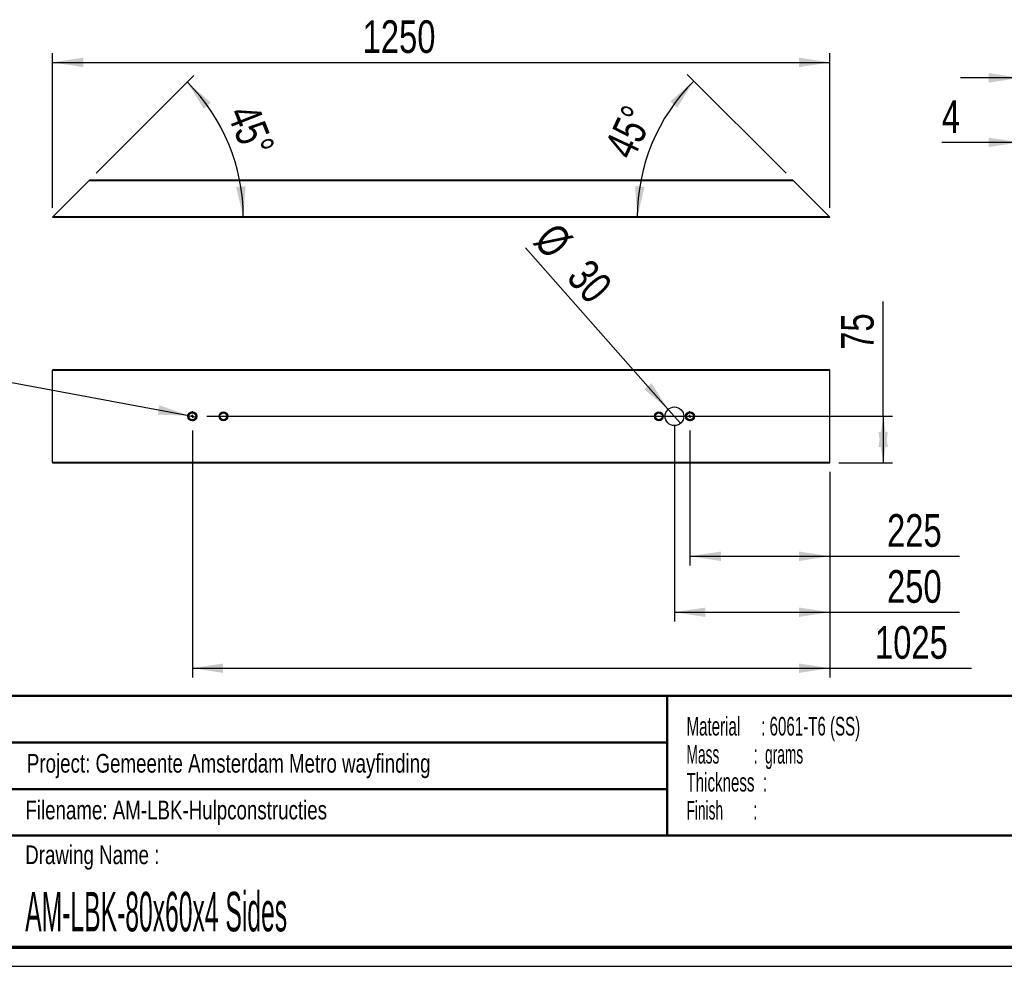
# Paper-space layout 'Portaal beams' of a CAD drawing. Header units: millimetres. Extents: x 7 to 291, y 7 to 204.
# Tile 2 of 4: x 74 to 180, y 7 to 108. Entities that reach past the tile are written whole.
import ezdxf

# ---------------------------------------------------------------- set-up
doc = ezdxf.new("R2010")
doc.units = ezdxf.units.MM
for name, color, linetype in [('LAYER1', 7, 'Continuous'), ('LAYER2', 7, 'Continuous'), ('LOGO', 7, 'Continuous')]:
    doc.layers.add(name, color=color, linetype=linetype)
doc.styles.add('SLDTEXTSTYLE1', font='TXT', dxfattribs={"width": 0.75})
doc.styles.add('SLDTEXTSTYLE5', font='TXT', dxfattribs={"width": 0.55})
doc.styles.add('SLDTEXTSTYLE6', font='TXT', dxfattribs={"width": 0.605})
doc.styles.add('SLDTEXTSTYLE7', font='TXT', dxfattribs={"width": 0.549})
doc.styles.add('SLDTEXTSTYLE8', font='TXT', dxfattribs={"width": 0.467045})
doc.dimstyles.new('SLDDIMSTYLE17', dxfattribs={"dimtxt": 3.5, "dimasz": 3.302, "dimexe": 0, "dimexo": 0.0625, "dimgap": 0.875, "dimtad": 1, "dimlfac": 15, "dimrnd": 1e-09, "dimzin": 12, "dimdsep": 46, "dimtxsty": 'SLDTEXTSTYLE1', "dimsah": 1, "dimcen": 0.09, "dimadec": 0, "dimazin": 3, "dimtfac": 1, "dimtofl": 0, "dimtmove": 0, "dimatfit": 3, "dimfxl": 1, "dimfrac": 2, "dimtolj": 1, "dimtzin": 12, "dimarcsym": 0})
doc.dimstyles.new('SLDDIMSTYLE19', dxfattribs={"dimtxt": 3.5, "dimasz": 3.302, "dimexe": 0, "dimexo": 0.0625, "dimgap": 0.875, "dimtad": 1, "dimlfac": 15, "dimrnd": 1e-09, "dimzin": 12, "dimdsep": 46, "dimtxsty": 'SLDTEXTSTYLE1', "dimsah": 1, "dimcen": 0.09, "dimadec": 0, "dimazin": 3, "dimtfac": 1, "dimtmove": 0, "dimatfit": 0, "dimfxl": 1, "dimfrac": 2, "dimtolj": 1, "dimtzin": 12, "dimarcsym": 0})
doc.dimstyles.new('SLDDIMSTYLE20', dxfattribs={"dimtxt": 3.5, "dimasz": 3.302, "dimexe": 0, "dimexo": 0.0625, "dimgap": 0.875, "dimtad": 1, "dimdec": 4, "dimlfac": 15, "dimzin": 12, "dimdsep": 46, "dimtxsty": 'SLDTEXTSTYLE1', "dimsah": 1, "dimcen": 0.09, "dimazin": 3, "dimtfac": 1, "dimtofl": 0, "dimtmove": 0, "dimatfit": 3, "dimfxl": 1, "dimfrac": 2, "dimtolj": 1, "dimtzin": 12, "dimarcsym": 0})
doc.dimstyles.new('SLDDIMSTYLE21', dxfattribs={"dimtxt": 3.5, "dimasz": 3.302, "dimexe": 0, "dimexo": 0.0625, "dimgap": 0.875, "dimtad": 1, "dimlfac": 15, "dimrnd": 1e-09, "dimzin": 12, "dimdsep": 46, "dimtxsty": 'SLDTEXTSTYLE1', "dimblk1": 'NONE', "dimsah": 1, "dimcen": 0, "dimadec": 0, "dimazin": 3, "dimtfac": 1, "dimtmove": 0, "dimatfit": 3, "dimldrblk": 'NONE', "dimfxl": 1, "dimfrac": 2, "dimtolj": 1, "dimtzin": 12, "dimarcsym": 0})
doc.dimstyles.new('SLDDIMSTYLE22', dxfattribs={"dimtxt": 3.5, "dimasz": 3.302, "dimexe": 0, "dimexo": 0.0625, "dimgap": 0.875, "dimtad": 1, "dimlfac": 15, "dimrnd": 1e-09, "dimzin": 12, "dimdsep": 46, "dimtxsty": 'SLDTEXTSTYLE1', "dimblk1": 'NONE', "dimsah": 1, "dimcen": 0, "dimadec": 0, "dimazin": 3, "dimtfac": 1, "dimtmove": 0, "dimatfit": 3, "dimldrblk": 'NONE', "dimfxl": 1, "dimfrac": 2, "dimtolj": 1, "dimtzin": 12, "dimarcsym": 0})

# ---------------------------------------------------------------- blocks, each defined once
blk = doc.blocks.new('SW_NOTE_0_30')
at = {"layer": 'LOGO', "color": 0, "char_height": 2, "attachment_point": 1}
for s, insert, style in [('Material     : 6061-T6 (SS)', (0, 2.58), 'SLDTEXTSTYLE6'), ('Mass         :  grams', (0, -0.42), 'SLDTEXTSTYLE5'), ('Thickness  :', (0, -3.42), 'SLDTEXTSTYLE6'), ('Finish        :', (0, -6.42), 'SLDTEXTSTYLE7')]:
    blk.add_mtext(s, dxfattribs=dict(at, insert=insert, style=style))
blk = doc.blocks.new('_D_65')
at = {"layer": 'LOGO'}
for p, q in [((77.69, 88.06), (77.69, 104.65)), ((161.02, 88.06), (161.02, 104.65)), ((77.69, 103.65), (161.02, 103.65))]:
    blk.add_line(p, q, dxfattribs=at)
for points in [[(77.69, 103.65), (80.99, 103.14), (80.99, 104.16)], [(161.02, 103.65), (157.72, 104.16), (157.72, 103.14)]]:
    blk.add_solid(points, dxfattribs=at)
at = {"layer": 'LOGO', "insert": (110.94, 108.16), "char_height": 3.5, "attachment_point": 1, "style": 'SLDTEXTSTYLE1'}
blk.add_mtext('1250', dxfattribs=at)
blk = doc.blocks.new('_D_66')
at = {"layer": 'LOGO'}
blk.add_line((82.4, 91.77), (92.86, 102.23), dxfattribs=at)
blk.add_arc((77.69, 87.06), 20.46, 0, 45, dxfattribs=at)
for points in [[(92.16, 101.52), (93.91, 98.68), (94.68, 99.34)], [(98.15, 87.06), (98.39, 90.39), (97.38, 90.31)]]:
    blk.add_solid(points, dxfattribs=at)
at = {"layer": 'LOGO', "insert": (99.65, 99.46), "char_height": 3.5, "attachment_point": 1, "rotation": 291.4295, "style": 'SLDTEXTSTYLE1'}
blk.add_mtext('45°', dxfattribs=at)
blk = doc.blocks.new('_D_67')
at = {"layer": 'LOGO'}
blk.add_line((156.32, 91.77), (145.72, 102.36), dxfattribs=at)
blk.add_arc((161.02, 87.06), 20.64, 135, 180, dxfattribs=at)
for points in [[(146.43, 101.65), (143.9, 99.47), (144.67, 98.81)], [(140.38, 87.06), (141.15, 90.31), (140.14, 90.39)]]:
    blk.add_solid(points, dxfattribs=at)
at = {"layer": 'LOGO', "insert": (136.75, 94.52), "char_height": 3.5, "attachment_point": 1, "rotation": 64.9447, "style": 'SLDTEXTSTYLE1'}
blk.add_mtext('45°', dxfattribs=at)
blk = doc.blocks.new('_D_69')
at = {"layer": 'LOGO'}
for p, q in [((181.35, 91.99), (181.35, 102.99)), ((191.35, 91.99), (191.35, 102.99)), ((181.35, 101.99), (175, 101.99)), ((191.35, 101.99), (181.35, 101.99)), ((191.35, 101.99), (197.7, 101.99))]:
    blk.add_line(p, q, dxfattribs=at)
for points in [[(181.35, 101.99), (178.05, 102.5), (178.05, 101.48)], [(191.35, 101.99), (194.65, 101.48), (194.65, 102.5)]]:
    blk.add_solid(points, dxfattribs=at)
at = {"layer": 'LOGO', "insert": (181.85, 106.5), "char_height": 3.5, "attachment_point": 1, "style": 'SLDTEXTSTYLE1'}
blk.add_mtext('150', dxfattribs=at)
blk = doc.blocks.new('_D_70')
at = {"layer": 'LOGO'}
for p, q in [((181.35, 91.99), (181.35, 96.08)), ((181.62, 91.79), (181.62, 96.08)), ((181.35, 95.08), (173.01, 95.08)), ((181.62, 95.08), (181.35, 95.08)), ((181.62, 95.08), (187.97, 95.08))]:
    blk.add_line(p, q, dxfattribs=at)
for points in [[(181.35, 95.08), (178.05, 95.59), (178.05, 94.58)], [(181.62, 95.08), (184.92, 94.58), (184.92, 95.59)]]:
    blk.add_solid(points, dxfattribs=at)
at = {"layer": 'LOGO', "insert": (173.01, 99.6), "char_height": 3.5, "attachment_point": 1, "style": 'SLDTEXTSTYLE1'}
blk.add_mtext('4', dxfattribs=at)
blk = doc.blocks.new('_D_71')
at = {"layer": 'LOGO'}
for p, q in [((146.02, 64.19), (146.02, 49.73)), ((161.02, 59.79), (161.02, 49.73)), ((146.02, 50.73), (161.02, 50.73)), ((161.02, 50.73), (174.9, 50.73))]:
    blk.add_line(p, q, dxfattribs=at)
for points in [[(146.02, 50.73), (149.33, 50.22), (149.33, 51.23)], [(161.02, 50.73), (157.72, 51.23), (157.72, 50.22)]]:
    blk.add_solid(points, dxfattribs=at)
at = {"layer": 'LOGO', "insert": (167.14, 55.24), "char_height": 3.5, "attachment_point": 1, "style": 'SLDTEXTSTYLE1'}
blk.add_mtext('225', dxfattribs=at)
blk = doc.blocks.new('_D_72')
at = {"layer": 'LOGO'}
for p, q in [((92.69, 64.19), (92.69, 37.73)), ((161.02, 59.79), (161.02, 37.73)), ((92.69, 38.73), (161.02, 38.73)), ((161.02, 38.73), (176.2, 38.73))]:
    blk.add_line(p, q, dxfattribs=at)
for points in [[(92.69, 38.73), (95.99, 38.22), (95.99, 39.23)], [(161.02, 38.73), (157.72, 39.23), (157.72, 38.22)]]:
    blk.add_solid(points, dxfattribs=at)
at = {"layer": 'LOGO', "insert": (165.85, 43.24), "char_height": 3.5, "attachment_point": 1, "style": 'SLDTEXTSTYLE1'}
blk.add_mtext('1025', dxfattribs=at)
blk = doc.blocks.new('_D_73')
at = {"layer": 'LOGO'}
for p, q in [((166.73, 65.73), (166.73, 78.03)), ((94.23, 65.73), (167.73, 65.73)), ((166.73, 65.73), (166.73, 60.73)), ((161.96, 60.73), (167.73, 60.73))]:
    blk.add_line(p, q, dxfattribs=at)
for points in [[(166.73, 65.73), (166.22, 62.42), (167.23, 62.42)], [(166.73, 60.73), (167.23, 64.03), (166.22, 64.03)]]:
    blk.add_solid(points, dxfattribs=at)
at = {"layer": 'LOGO', "insert": (162.21, 72.85), "char_height": 3.5, "attachment_point": 1, "rotation": 90, "style": 'SLDTEXTSTYLE1'}
blk.add_mtext('75', dxfattribs=at)
blk = doc.blocks.new('_D_74')
at = {"layer": 'LOGO'}
for q in [(35.65, 76.32), (93.05, 65.66)]:
    blk.add_line((92.33, 65.79), q, dxfattribs=at)
blk.add_solid([(92.33, 65.79), (89.17, 66.9), (88.99, 65.9)], dxfattribs=at)
at = {"layer": 'LOGO', "char_height": 3.5, "attachment_point": 1, "rotation": 349.4784, "style": 'SLDTEXTSTYLE1'}
for s, insert in [('%%c', (36.47, 80.75)), ('11,10', (41.67, 79.84)), ('(4x)', (53.11, 77.71))]:
    blk.add_mtext(s, dxfattribs=dict(at, insert=insert))
blk = doc.blocks.new('_None')
blk = doc.blocks.new('_D_75')
at = {"layer": 'LOGO'}
for q in [(128.41, 83.76), (145.02, 64.98)]:
    blk.add_line((143.69, 66.47), q, dxfattribs=at)
blk.add_solid([(143.69, 66.47), (141.89, 69.28), (141.13, 68.61)], dxfattribs=at)
at = {"layer": 'LOGO', "char_height": 3.5, "attachment_point": 1, "rotation": 311.4839, "style": 'SLDTEXTSTYLE1'}
for s, insert in [('%%c', (131.77, 86.73)), ('30', (135.31, 82.81))]:
    blk.add_mtext(s, dxfattribs=dict(at, insert=insert))
blk = doc.blocks.new('_D_76')
at = {"layer": 'LOGO'}
for p, q in [((144.36, 64.73), (144.36, 43.73)), ((161.02, 59.79), (161.02, 43.73)), ((144.36, 44.73), (161.02, 44.73)), ((161.02, 44.73), (174.9, 44.73))]:
    blk.add_line(p, q, dxfattribs=at)
for points in [[(144.36, 44.73), (147.66, 44.22), (147.66, 45.23)], [(161.02, 44.73), (157.72, 45.23), (157.72, 44.22)]]:
    blk.add_solid(points, dxfattribs=at)
at = {"layer": 'LOGO', "insert": (167.14, 49.24), "char_height": 3.5, "attachment_point": 1, "style": 'SLDTEXTSTYLE1'}
blk.add_mtext('250', dxfattribs=at)
blk = doc.blocks.new('SW_CENTERMARKSYMBOL_6')
at = {"layer": 'LOGO', "color": 0}
for p, q in [((-0.33, 0), (-0.54, 0)), ((0, 0), (-0.17, 0)), ((0, 0.33), (0, 0.54)), ((0, 0), (0, 0.17)), ((0, 0), (0, -0.17)), ((0, 0), (0.17, 0)), ((0.33, 0), (0.54, 0)), ((0, -0.33), (0, -0.54))]:
    blk.add_line(p, q, dxfattribs=at)
blk = doc.blocks.new('SW_CENTERMARKSYMBOL_7')
at = {"layer": 'LOGO', "color": 0}
for p, q in [((-0.33, 0), (-0.54, 0)), ((0, 0), (-0.17, 0)), ((0, 0.33), (0, 0.54)), ((0, 0), (0, 0.17)), ((0, 0), (0, -0.17)), ((0, 0), (0.17, 0)), ((0.33, 0), (0.54, 0)), ((0, -0.33), (0, -0.54))]:
    blk.add_line(p, q, dxfattribs=at)

psp = doc.layouts.new('Portaal beams')

# ---------------------------------------------------------------- linework, layer by layer
at = {"color": 7, "linetype": 'Continuous', "lineweight": 25}
for p, q in [((77.7572307, 87.1249748), (81.6238974, 90.9916415)), ((81.690564, 91.0583081), (81.6238974, 90.9916415)), ((81.6238974, 90.9916415), (157.090564, 90.9916415)), ((81.690564, 91.0583081), (157.0238974, 91.0583081)), ((157.090564, 90.9916415), (157.0238974, 91.0583081)), ((157.090564, 90.9916415), (160.9572307, 87.1249748)), ((77.7572307, 87.1249748), (77.690564, 87.0583081)), ((77.690564, 87.0583081), (161.0238974, 87.0583081)), ((77.7572307, 87.1249748), (160.9572307, 87.1249748)), ((161.0238974, 87.0583081), (160.9572307, 87.1249748)), ((77.7572307, 70.7255497), (160.9572307, 70.7255497)), ((77.690564, 70.658883), (161.0238974, 70.658883)), ((77.690564, 60.7922164), (77.690564, 70.658883)), ((161.0238974, 60.7922164), (161.0238974, 70.658883)), ((77.690564, 60.7922164), (161.0238974, 60.7922164)), ((77.7572307, 60.7255497), (160.9572307, 60.7255497))]:
    psp.add_line(p, q, dxfattribs=at)
for centre, radius in [((144.3572307, 65.7255497), 1), ((92.690564, 65.7255497), 0.4766667), ((92.690564, 65.7255497), 0.37), ((96.0238974, 65.7255497), 0.4766667), ((96.0238974, 65.7255497), 0.37), ((142.690564, 65.7255497), 0.4766667), ((142.690564, 65.7255497), 0.37), ((146.0238974, 65.7255497), 0.4766667), ((146.0238974, 65.7255497), 0.37)]:
    psp.add_circle(centre, radius, dxfattribs=at)
for centre, start, end in [((77.7572307, 70.658883), 90, 180), ((160.9572307, 70.658883), 0, 90), ((77.7572307, 60.7922164), 180, 270), ((160.9572307, 60.7922164), 270, 0)]:
    psp.add_arc(centre, 0.0666667, start, end, dxfattribs=at)
at = {"layer": 'LAYER1', "lineweight": 50}
for p, q in [((8.5696412, 35.7839088), (288.5696412, 35.7839088)), ((143.5696412, 35.7839088), (143.5696412, 20.7839088)), ((38.5696412, 30.7839088), (143.5696412, 30.7839088)), ((38.5696412, 25.7839088), (143.5696412, 25.7839088)), ((8.5696412, 20.7839088), (288.5696412, 20.7839088))]:
    psp.add_line(p, q, dxfattribs=at)
at = {"layer": 'LAYER2', "lineweight": 70}
psp.add_line((288.5696412, 8.7839088), (8.5696412, 8.7839088), dxfattribs=at)
at = {"layer": 'LOGO'}
psp.add_line((6.5696412, 6.7839088), (290.5696412, 6.7839088), dxfattribs=at)

# ---------------------------------------------------------------- block references
for name, p in [('SW_CENTERMARKSYMBOL_7', (92.690564, 65.7255497)), ('SW_CENTERMARKSYMBOL_6', (146.0238974, 65.7255497))]:
    psp.add_blockref(name, p, dxfattribs=at)
at = {"layer": 'LOGO', "color": 218}
psp.add_blockref('SW_NOTE_0_30', (145.6526284, 30.9309423), dxfattribs=at)

# ---------------------------------------------------------------- texts
at = {"layer": 'LOGO', "char_height": 2, "attachment_point": 1, "style": 'SLDTEXTSTYLE1'}
for s, insert in [('Project: Gemeente Amsterdam Metro wayfinding', (74.9563903, 29.5380444)), ('Filename: AM-LBK-Hulpconstructies', (74.7976878, 24.5313006)), ('Drawing Name :', (74.7803046, 19.7365329))]:
    psp.add_mtext(s, dxfattribs=dict(at, insert=insert))
at = {"layer": 'LOGO', "color": 218, "insert": (74.7803046, 14.7616745), "char_height": 4.233333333, "attachment_point": 1, "style": 'SLDTEXTSTYLE8'}
psp.add_mtext('AM-LBK-80x60x4 Sides', dxfattribs=at)

# ---------------------------------------------------------------- dimensions: what is measured, and where the dimension line sits
at = {"layer": 'LOGO'}
for base, p1, p2, dimstyle, picture, middle in [((161.0238974, 103.6511313), (77.690564, 87.0583081), (161.0238974, 87.0583081), 'SLDDIMSTYLE17', '_D_65', (116.1107466, 103.6511313)), ((181.3513835, 101.991602), (191.3513835, 90.9916415), (181.3513835, 90.9916415), 'SLDDIMSTYLE19', '_D_69', (185.7337611, 101.991602)), ((181.3513835, 95.084559), (181.6180501, 90.7916415), (181.3513835, 90.9916415), 'SLDDIMSTYLE19', '_D_70', (174.3048411, 95.084559)), ((161.0238974, 44.7255497), (144.3572307, 65.7255497), (161.0238974, 60.7922164), 'SLDDIMSTYLE17', '_D_76', (171.0238974, 44.7255497)), ((161.0238974, 38.7255497), (92.690564, 65.188883), (161.0238974, 60.7922164), 'SLDDIMSTYLE17', '_D_72', (171.0238974, 38.7255497)), ((161.0238974, 50.7255497), (146.0238974, 65.188883), (161.0238974, 60.7922164), 'SLDDIMSTYLE17', '_D_71', (171.0238974, 50.7255497))]:
    dim = psp.add_linear_dim(base=base, p1=p1, p2=p2, dimstyle=dimstyle, dxfattribs=at)
    dim.commit()
    dim.dimension.update_dxf_attribs({"geometry": picture, "text_midpoint": middle, "dimtype": 160})
for base, line1, line2, picture, middle in [((141.9550685, 94.9568757), ((157.0238974, 91.0583081), (161.0238974, 87.0583081)), ((77.690564, 87.0583081), (161.0238974, 87.0583081)), '_D_67', (142.3261712, 95.7991684)), ((96.5911663, 94.8871939), ((81.690564, 91.0583081), (77.690564, 87.0583081)), ((161.0238974, 87.0583081), (77.690564, 87.0583081)), '_D_66', (96.7341285, 94.5327228))]:
    dim = psp.add_angular_dim_2l(base=base, line1=line1, line2=line2, dimstyle='SLDDIMSTYLE20', dxfattribs=at)
    dim.commit()
    dim.dimension.update_dxf_attribs({"geometry": picture, "text_midpoint": middle, "dimtype": 162})
dim = psp.add_diameter_dim_2p(p1=(145.0196402, 64.9764077), p2=(143.6948212, 66.4746917), dimstyle='SLDDIMSTYLE22', dxfattribs=at)
dim.commit()
dim.dimension.update_dxf_attribs({"geometry": '_D_75', "text_midpoint": (131.7379216, 79.9971873), "dimtype": 163})
dim = psp.add_diameter_dim_2p(p1=(93.054343, 65.6579857), p2=(92.3267851, 65.7931137), text='<>(4x)', dimstyle='SLDDIMSTYLE21', dxfattribs=at)
dim.commit()
dim.dimension.update_dxf_attribs({"geometry": '_D_74', "text_midpoint": (47.94367, 74.0363222), "dimtype": 163})
dim = psp.add_linear_dim(base=(166.7255759, 60.7255497), p1=(93.2272307, 65.7255497), p2=(160.9572307, 60.7255497), angle=90, dimstyle='SLDDIMSTYLE17', dxfattribs=at)
dim.commit()
dim.dimension.update_dxf_attribs({"geometry": '_D_73', "text_midpoint": (166.7255759, 75.439204), "dimtype": 160})

doc.saveas('drawing.dxf')
